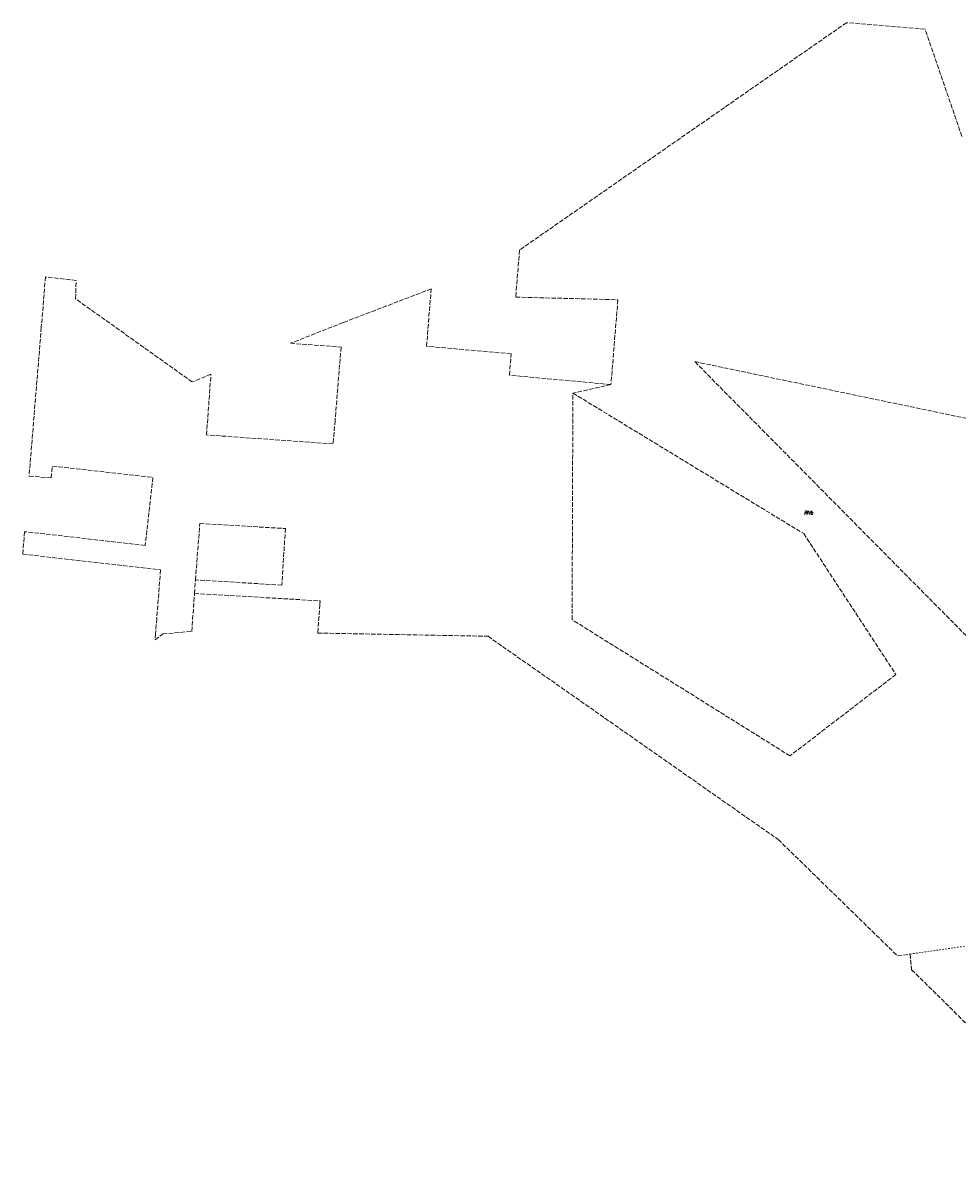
# Model space of a CAD drawing. Header units: metres. Extents: x 8435605 to 8436545, y 5766498 to 5767029.
# Tile 1 of 13: x 8435605 to 8435920, y 5766647 to 5767029. Entities that reach past the tile are written whole.
import ezdxf
from ezdxf.enums import TextEntityAlignment as Align

# ---------------------------------------------------------------- set-up
doc = ezdxf.new("R2010")
doc.units = ezdxf.units.M
doc.header["$MEASUREMENT"] = 0
doc.linetypes.add('GUK', pattern=[2, 1.5, -0.5])
doc.linetypes.add('GUZ', pattern=[1, 0.5, -0.5])
for name, color, linetype, lineweight in [('Kontury', 253, 'GUK', 18), ('Numery_konturow', 253, 'CONTINUOUS', 13), ('Uzytki', 253, 'GUZ', 18)]:
    doc.layers.add(name, color=color, linetype=linetype, lineweight=lineweight)
doc.styles.get("Standard").update_dxf_attribs({"font": 'Simplex.SHX', "width": 0.75})

msp = doc.modelspace()

# ---------------------------------------------------------------- linework, layer by layer
at = {"layer": 'Kontury'}
for p, q in [((8435882.37, 5767028.54), (8435772.5, 5766952.12)), ((8435908.79, 5767026.37), (8435882.37, 5767028.54)), ((8435921.18, 5766990.33), (8435908.79, 5767026.37)), ((8435772.5, 5766952.12), (8435771.5, 5766939.97)), ((8435613.13, 5766943.08), (8435611.73, 5766926.14)), ((8435623.48, 5766941.9), (8435613.13, 5766943.08)), ((8435623.21, 5766935.74), (8435623.48, 5766941.9)), ((8435742.8, 5766939.06), (8435713.16, 5766927.7)), ((8435741.21, 5766919.76), (8435742.8, 5766939.06)), ((8435771.5, 5766939.97), (8435771.21, 5766936.27)), ((8435662.44, 5766907.76), (8435623.21, 5766935.74)), ((8435771.21, 5766936.27), (8435805.54, 5766935.39)), ((8435805.54, 5766935.39), (8435803.21, 5766906.86)), ((8435611.73, 5766926.14), (8435607.62, 5766876.12)), ((8435713.16, 5766927.7), (8435695.46, 5766920.74)), ((8435695.46, 5766920.74), (8435712.5, 5766919.47)), ((8435712.5, 5766919.47), (8435710.47, 5766894.81)), ((8435769.65, 5766917.21), (8435741.21, 5766919.76)), ((8435769.06, 5766910.03), (8435769.65, 5766917.21)), ((8435980.28, 5766764.2), (8435831.37, 5766914.58)), ((8435831.37, 5766914.58), (8435980.17, 5766883.51)), ((8435668.76, 5766910.34), (8435662.44, 5766907.76)), ((8435667.24, 5766889.94), (8435668.76, 5766910.34)), ((8435803.21, 5766906.86), (8435769.06, 5766910.03)), ((8435790.15, 5766827.81), (8435790.41, 5766904)), ((8435803.21, 5766906.86), (8435790.41, 5766904)), ((8435790.41, 5766904), (8435868.01, 5766856.75)), ((8435710.47, 5766894.81), (8435709.83, 5766886.94)), ((8435709.83, 5766886.94), (8435667.24, 5766889.94)), ((8435615.01, 5766875.52), (8435615.46, 5766879.49)), ((8435615.46, 5766879.49), (8435649.23, 5766875.67)), ((8435607.62, 5766876.12), (8435615.01, 5766875.52)), ((8435649.23, 5766875.67), (8435646.66, 5766852.81)), ((8435663.57, 5766841.2), (8435665, 5766860.15)), ((8435665, 5766860.15), (8435693.77, 5766858.47)), ((8435693.77, 5766858.47), (8435692.6, 5766839.46)), ((8435606.09, 5766857.41), (8435605.47, 5766849.86)), ((8435646.66, 5766852.81), (8435606.09, 5766857.41)), ((8435868.01, 5766856.75), (8435898.99, 5766809.4)), ((8435605.47, 5766849.86), (8435651.78, 5766844.58)), ((8435651.78, 5766844.58), (8435650.54, 5766828.17)), ((8435663.23, 5766836.62), (8435663.57, 5766841.2)), ((8435692.6, 5766839.46), (8435663.57, 5766841.2)), ((8435662.28, 5766823.89), (8435663.23, 5766836.62)), ((8435663.23, 5766836.62), (8435705.5, 5766834.16)), ((8435705.4, 5766832.96), (8435704.61, 5766823.32)), ((8435705.5, 5766834.16), (8435705.4, 5766832.96)), ((8435650.54, 5766828.17), (8435650.16, 5766823.11)), ((8435863.39, 5766782.04), (8435790.15, 5766827.81)), ((8435652.55, 5766823.03), (8435662.28, 5766823.89)), ((8435704.61, 5766823.32), (8435761.89, 5766822.24)), ((8435650.16, 5766823.11), (8435650, 5766821.02)), ((8435650, 5766821.02), (8435652.55, 5766823.03)), ((8435761.89, 5766822.24), (8435859.43, 5766753.91)), ((8435898.99, 5766809.4), (8435863.39, 5766782.04)), ((8435859.43, 5766753.91), (8435899.51, 5766714.8)), ((8435899.51, 5766714.8), (8435903.74, 5766715.4)), ((8435903.74, 5766715.4), (8435904.28, 5766710.12)), ((8435904.28, 5766710.12), (8435917.06, 5766697.58)), ((8435917.06, 5766697.58), (8435967.02, 5766647.07))]:
    msp.add_line(p, q, dxfattribs=at)
at = {"layer": 'Uzytki'}
for p, q in [((8435915.13, 5766717.03), (8435903.74, 5766715.4)), ((8435922.05, 5766718.03), (8435915.13, 5766717.03)), ((8435903.74, 5766715.4), (8435904.28, 5766710.12)), ((8435904.28, 5766710.12), (8435917.06, 5766697.58)), ((8435917.06, 5766697.58), (8435967.02, 5766647.07))]:
    msp.add_line(p, q, dxfattribs=at)

# ---------------------------------------------------------------- texts
at = {"layer": 'Numery_konturow', "oblique": 15, "width": 0.7}
msp.add_text('RIVb', height=1.26, dxfattribs=at).set_placement((8435868.05, 5766864.42), align=Align.TOP_LEFT)

doc.saveas('drawing.dxf')
